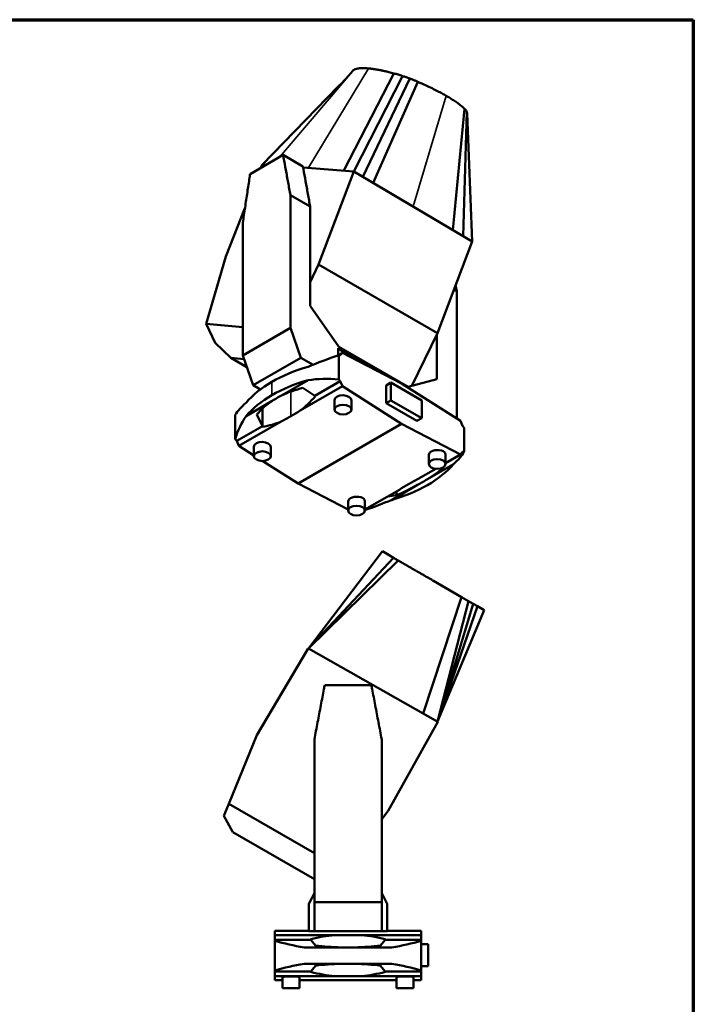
# Paper-space layout 'Sheet_1' of a CAD drawing. Header units: millimetres. Extents: x 1 to 117, y 1 to 117.
# Tile 5 of 5: x 69 to 117, y 46 to 117. Entities that reach past the tile are written whole.
import ezdxf

# ---------------------------------------------------------------- set-up
doc = ezdxf.new("R2010")
doc.units = ezdxf.units.MM
for name, color, linetype, lineweight in [('Border (ISO)', 7, 'Continuous', 70), ('Visible (ISO)', 7, 'Continuous', 50), ('Visible Narrow (ISO)', 7, 'Continuous', 35)]:
    doc.layers.add(name, color=color, linetype=linetype, lineweight=lineweight)

# ---------------------------------------------------------------- blocks, each defined once
blk = doc.blocks.new('Borders Chauvet')
at = {"layer": 'Border (ISO)'}
for p, q in [((0.787, 117.323), (117.323, 117.323)), ((117.323, 117.323), (117.323, 0.787))]:
    blk.add_line(p, q, dxfattribs=at)

psp = doc.layouts.new('Sheet_1')

# ---------------------------------------------------------------- linework, layer by layer
at = {"layer": 'Visible (ISO)'}
for p, q in [((91.996, 106.393), (95.623, 113.435)), ((92.734, 106.337), (96.256, 113.243)), ((93.381, 105.954), (96.775, 113.06)), ((94.124, 105.515), (97.366, 112.826)), ((86.092, 106.825), (91.599, 112.482)), ((99.901, 102.093), (100.749, 110.872)), ((100.644, 101.653), (100.903, 110.677)), ((101.291, 101.27), (100.942, 110.537)), ((87.597, 107.526), (85.208, 106.146)), ((87.597, 107.526), (89.028, 106.699)), ((86.084, 106.825), (85.994, 106.6)), ((86.084, 106.825), (86.092, 106.825)), ((86.092, 106.825), (86.35, 106.806)), ((89.045, 106.609), (92.73, 106.34)), ((90.172, 99.586), (92.73, 106.34)), ((92.73, 106.34), (101.299, 101.265)), ((89.559, 103.792), (88.129, 104.618)), ((88.129, 95.001), (88.129, 104.618)), ((84.836, 103.683), (83.447, 100.187)), ((89.559, 103.792), (89.559, 96.607)), ((84.677, 102.625), (84.677, 93.008)), ((101.299, 101.265), (98.78, 94.616)), ((83.447, 100.187), (82.018, 95.298)), ((89.559, 98.324), (90.172, 99.586)), ((90.172, 99.586), (98.78, 94.616)), ((99.978, 97.777), (100.177, 97.661)), ((100.177, 97.661), (100.098, 98.095)), ((100.177, 88.445), (100.177, 97.661)), ((89.559, 96.607), (91.647, 93.634)), ((84.677, 95.061), (82.018, 95.298)), ((82.018, 95.298), (82.676, 93.916)), ((88.129, 95.001), (84.677, 93.008)), ((88.879, 92.847), (88.129, 95.001)), ((98.78, 94.616), (96.935, 90.815)), ((98.746, 94.546), (98.746, 91.303)), ((82.676, 93.916), (83.81, 92.83)), ((91.585, 93.032), (91.585, 93.538)), ((91.585, 93.538), (94.459, 91.878)), ((91.585, 93.538), (92.174, 93.066)), ((96.659, 90.74), (91.647, 93.634)), ((83.81, 92.83), (84.972, 92.159)), ((84.769, 92.744), (83.81, 92.83)), ((84.677, 93.008), (85.427, 90.854)), ((85.427, 90.854), (88.879, 92.847)), ((89.766, 92.335), (88.879, 92.847)), ((91.509, 92.988), (91.895, 93.211)), ((91.627, 93.029), (91.627, 91.279)), ((91.627, 93.029), (91.74, 93.025)), ((91.74, 93.025), (91.895, 93.211)), ((91.895, 93.211), (96.174, 90.987)), ((91.74, 91.151), (91.627, 91.279)), ((98.746, 91.303), (96.659, 90.74)), ((85.427, 90.854), (85.95, 90.552)), ((87.521, 90.129), (89.412, 91.22)), ((88.831, 89.017), (91.895, 90.786)), ((89.039, 90.656), (89.893, 90.085)), ((89.893, 90.085), (91.74, 91.151)), ((91.895, 90.786), (91.74, 91.151)), ((96.174, 88.069), (91.895, 90.786)), ((95.06, 90.842), (95.414, 91.046)), ((95.06, 89.556), (95.06, 90.842)), ((95.414, 91.046), (95.414, 89.76)), ((97.641, 89.76), (95.414, 91.046)), ((100.452, 88.27), (96.174, 90.987)), ((89.893, 90.085), (89.918, 90.045)), ((86.803, 89.714), (84.912, 88.622)), ((86.106, 89.158), (86.106, 87.844)), ((91.329, 89.093), (91.329, 89.777)), ((92.55, 89.093), (92.55, 89.742)), ((95.06, 89.556), (95.414, 89.76)), ((97.287, 88.27), (95.06, 89.556)), ((95.414, 89.76), (97.641, 88.475)), ((97.641, 88.475), (97.641, 89.76)), ((84.133, 88.702), (84.133, 86.952)), ((86.094, 87.892), (85.696, 88.726)), ((97.287, 88.27), (97.641, 88.475)), ((86.094, 87.892), (84.247, 86.825)), ((87.465, 88.229), (84.401, 86.46)), ((86.106, 87.844), (86.094, 87.892)), ((96.174, 88.069), (88.68, 83.743)), ((96.174, 88.069), (100.452, 85.846)), ((100.607, 87.905), (100.452, 88.27)), ((100.72, 87.778), (100.607, 87.905)), ((100.72, 87.778), (100.72, 86.028)), ((84.133, 86.952), (84.247, 86.825)), ((84.247, 86.825), (84.401, 86.46)), ((84.401, 86.46), (85.483, 85.773)), ((85.483, 86.402), (85.483, 85.718)), ((86.704, 86.367), (86.704, 85.718)), ((98.15, 85.804), (98.15, 85.155)), ((99.37, 85.221), (100.452, 85.846)), ((99.37, 85.839), (99.37, 85.155)), ((100.452, 85.846), (100.607, 86.032)), ((100.607, 86.032), (100.72, 86.028)), ((86.125, 85.366), (88.68, 83.743)), ((98.051, 84.049), (99.942, 85.141)), ((99.158, 84.814), (99.064, 84.85)), ((97.388, 84.077), (98.655, 84.808)), ((92.304, 81.86), (88.68, 83.743)), ((97.333, 83.634), (95.442, 82.543)), ((96.023, 83.288), (93.524, 81.846)), ((95.177, 82.8), (95.815, 82.883)), ((95.815, 83.168), (95.815, 82.883)), ((92.304, 81.78), (92.304, 82.429)), ((93.524, 81.78), (93.524, 82.464)), ((89.43, 71.779), (94.792, 78.828)), ((95.287, 78.542), (94.792, 78.828)), ((95.597, 78.363), (95.287, 78.542)), ((89.43, 71.779), (95.936, 78.168)), ((89.445, 71.794), (95.597, 78.363)), ((95.936, 78.168), (95.597, 78.363)), ((96.437, 77.878), (95.936, 78.168)), ((100.53, 75.515), (98.484, 76.697)), ((97.753, 67.091), (100.53, 75.515)), ((98.796, 66.504), (101.031, 75.226)), ((98.801, 66.524), (101.37, 75.03)), ((101.031, 75.226), (100.53, 75.515)), ((101.37, 75.03), (101.031, 75.226)), ((101.68, 74.851), (101.37, 75.03)), ((98.796, 66.504), (102.175, 74.565)), ((98.799, 66.517), (101.68, 74.851)), ((102.175, 74.565), (101.68, 74.851)), ((89.419, 71.785), (85.69, 65.52)), ((89.419, 71.785), (89.43, 71.779)), ((89.43, 71.779), (98.819, 66.491)), ((93.992, 69.14), (90.613, 69.14)), ((95.201, 60.029), (98.819, 66.491)), ((85.69, 65.52), (83.669, 60.543)), ((89.861, 65.203), (89.861, 53.426)), ((94.743, 53.426), (94.743, 65.203)), ((83.669, 60.543), (83.315, 59.67)), ((89.861, 56.968), (83.669, 60.543)), ((94.743, 59.441), (95.201, 60.029)), ((83.315, 59.67), (83.963, 58.493)), ((89.861, 55.088), (83.963, 58.493)), ((89.481, 53.339), (89.861, 54.077)), ((94.743, 54.077), (95.124, 53.339)), ((89.468, 51.317), (89.468, 53.284)), ((89.861, 53.426), (89.861, 51.317)), ((94.743, 53.426), (89.861, 53.426)), ((94.743, 51.317), (94.743, 53.426)), ((95.137, 53.284), (95.137, 51.317)), ((87.004, 51.341), (89.468, 51.341)), ((87.004, 51.341), (87.004, 51.038)), ((95.137, 51.341), (97.601, 51.341)), ((97.601, 51.038), (97.601, 51.341)), ((87.004, 51.038), (87.004, 50.701)), ((91.337, 51.038), (87.004, 51.038)), ((89.616, 50.701), (87.004, 50.701)), ((87.004, 50.701), (87.004, 50.625)), ((87.004, 50.625), (87.004, 48.482)), ((89.861, 51.317), (89.468, 51.317)), ((89.616, 50.701), (89.607, 50.741)), ((89.938, 50.283), (89.616, 50.701)), ((89.861, 51.317), (94.743, 51.317)), ((93.268, 51.038), (97.601, 51.038)), ((94.988, 50.701), (94.666, 50.283)), ((95.137, 51.317), (94.743, 51.317)), ((94.998, 50.741), (94.988, 50.701)), ((94.988, 50.701), (97.601, 50.701)), ((97.601, 50.701), (97.601, 51.038)), ((97.601, 50.625), (97.601, 50.701)), ((97.601, 50.625), (97.601, 48.482)), ((92.302, 50.146), (89.121, 50.146)), ((95.484, 50.146), (92.302, 50.146)), ((97.601, 50.375), (98.101, 50.375)), ((98.101, 50.375), (98.101, 48.8)), ((87.004, 48.482), (87.004, 48.406)), ((89.121, 48.961), (92.302, 48.961)), ((89.616, 48.406), (89.938, 48.824)), ((92.302, 48.961), (95.484, 48.961)), ((94.666, 48.824), (94.988, 48.406)), ((97.601, 48.8), (98.101, 48.8)), ((97.601, 48.406), (97.601, 48.482)), ((89.616, 48.406), (87.004, 48.406)), ((87.004, 48.406), (87.004, 48.069)), ((87.004, 48.069), (87.004, 47.767)), ((91.337, 48.069), (87.004, 48.069)), ((87.558, 48.008), (87.558, 47.192)), ((88.779, 48.008), (88.779, 47.192)), ((89.607, 48.366), (89.616, 48.406)), ((93.268, 48.069), (97.601, 48.069)), ((94.988, 48.406), (94.998, 48.366)), ((94.988, 48.406), (97.601, 48.406)), ((95.826, 47.192), (95.826, 48.008)), ((97.047, 47.192), (97.047, 48.008)), ((97.601, 48.069), (97.601, 48.406)), ((97.601, 47.767), (97.601, 48.069)), ((87.558, 47.767), (87.004, 47.767)), ((88.779, 47.192), (87.558, 47.192)), ((95.826, 47.767), (88.779, 47.767)), ((95.826, 47.192), (97.047, 47.192)), ((97.601, 47.767), (97.047, 47.767))]:
    psp.add_line(p, q, dxfattribs=at)
for centre, start, end in [((89.586, 53.284), 152.7417, 180), ((95.019, 53.284), 0, 27.2583)]:
    psp.add_arc(centre, 0.118, start, end, dxfattribs=at)
for centre, major_axis, ratio, start_param, end_param in [((93.768, 90.676), (9.83, 2.93), 0.282008, 1.705739, 1.944327), ((93.768, 87.077), (9.865, 0), 0.57735, 2.028189, 2.356544), ((93.768, 82.512), (-8.838, 6.132), 0.714693, 5.391538, 5.630126), ((93.763, 87.075), (9.865, 0), 0.57735, 2.355845, 2.6842), ((93.768, 86.11), (-9.865, 0), 0.57735, 5.169781, 5.498137), ((93.749, 82.529), (-8.359, 5.799), 0.714693, 5.701959, 5.90366), ((93.763, 86.107), (-9.865, 0), 0.57735, 5.497437, 5.825793), ((93.749, 86.118), (9.33, 0), 0.57735, 2.301722, 2.410667), ((76.556, 115.966), (10.797, -27.779), 0.446039, 0.126632, 0.232592), ((91.94, 89.759), (0.61, -0.028), 0.605376, 0.027554, 3.169146), ((93.763, 90.673), (9.83, 2.93), 0.282008, 2.600339, 2.838927), ((93.749, 82.529), (-8.359, 5.799), 0.714693, 6.012605, 6.214306), ((93.763, 82.509), (-8.838, 6.132), 0.714693, 0.002953, 0.241542), ((76.538, 95.985), (-16.428, 0.748), 0.605376, 2.325745, 2.384536), ((76.556, 95.995), (-16.428, 0.748), 0.605376, 2.38296, 2.441751), ((76.538, 115.955), (10.797, -27.779), 0.446039, 6.187852, 6.293812), ((86.093, 86.384), (0.61, -0.028), 0.605376, 0.027554, 3.169146), ((98.76, 85.822), (-0.61, -0.025), 0.54788, 3.119022, 6.260615), ((91.091, 84.058), (-9.83, -2.93), 0.282008, 2.600339, 2.838927), ((91.091, 87.656), (-9.865, 0), 0.57735, 2.355845, 2.6842), ((91.104, 84.056), (9.297, 2.771), 0.282008, 5.468399, 5.670099), ((91.086, 87.653), (-9.865, 0), 0.57735, 2.028189, 2.356544), ((91.104, 84.056), (9.297, 2.771), 0.282008, 5.157753, 5.359453), ((108.298, 77.648), (-16.43, -0.677), 0.54788, 5.474429, 5.53322), ((108.316, 77.659), (-16.43, -0.677), 0.54788, 5.417214, 5.476005), ((91.104, 87.645), (9.33, 0), 0.57735, 5.443314, 5.55226), ((92.914, 82.446), (-0.61, -0.025), 0.54788, 3.119022, 6.260615), ((91.086, 84.055), (-9.83, -2.93), 0.282008, 1.736721, 1.944327), ((92.299, 54.553), (9.865, 0), 0.471881, 4.145795, 4.384383), ((92.289, 25.761), (0, 25.32), 0.649063, 0.058003, 0.163963), ((92.289, 50.22), (16.434, 0), 0.049918, 1.570008, 1.628799), ((92.315, 50.22), (16.434, 0), 0.049918, 1.512793, 1.571585), ((92.315, 25.761), (0, 25.32), 0.649063, 6.119223, 6.225182), ((92.306, 54.553), (9.865, 0), 0.471881, 5.040395, 5.278983), ((92.302, 54.542), (-9.33, 0), 0.471881, 1.314623, 1.516323), ((92.302, 54.542), (-9.33, 0), 0.471881, 1.625269, 1.826969), ((92.299, 44.554), (-9.865, 0), 0.471881, 5.040395, 5.278983), ((92.302, 44.565), (9.33, 0), 0.471881, 1.625269, 1.826969), ((92.302, 44.565), (9.33, 0), 0.471881, 1.314623, 1.516323), ((92.306, 44.554), (-9.865, 0), 0.471881, 4.145795, 4.384383), ((88.169, 48.008), (0.61, 0), 0.049918, 0, 3.141593), ((92.289, 73.347), (0, -25.32), 0.649063, 6.119223, 6.225182), ((92.289, 48.888), (-16.434, 0), 0.049918, 1.512793, 1.571585), ((92.315, 48.888), (-16.434, 0), 0.049918, 1.570008, 1.628799), ((92.315, 73.347), (0, -25.32), 0.649063, 0.058003, 0.163963), ((96.436, 48.008), (0.61, 0), 0.049918, 0, 3.141593)]:
    psp.add_ellipse(centre, major_axis=major_axis, ratio=ratio, start_param=start_param, end_param=end_param, dxfattribs=at)
for centre, major_axis in [((91.94, 89.093), (-0.61, 0)), ((86.093, 85.718), (0.61, 0)), ((98.76, 85.155), (-0.61, 0)), ((92.914, 81.78), (0.61, 0))]:
    psp.add_ellipse(centre, major_axis=major_axis, ratio=0.57735, dxfattribs=at)
for points, knots in [([(91.599, 112.482), (91.858, 112.748), (92.119, 113.029), (92.479, 113.427), (92.582, 113.543), (92.684, 113.658)], [0, 0, 0, 0, 2.92537, 2.92537, 4.104212, 4.104212, 4.104212, 4.104212]), ([(93.778, 113.794), (93.732, 113.798), (93.689, 113.801), (93.649, 113.804), (93.609, 113.806), (93.572, 113.808), (93.537, 113.81), (93.503, 113.811), (93.471, 113.812), (93.441, 113.813), (93.411, 113.813), (93.384, 113.813), (93.358, 113.813), (93.332, 113.813), (93.308, 113.812), (93.286, 113.811), (93.264, 113.811), (93.243, 113.81), (93.223, 113.809), (93.204, 113.808), (93.185, 113.806), (93.168, 113.805), (93.151, 113.804), (93.134, 113.802), (93.119, 113.801), (93.103, 113.799), (93.088, 113.797), (93.074, 113.795), (93.071, 113.795), (93.067, 113.794), (93.064, 113.794), (93.053, 113.793), (93.043, 113.791), (93.033, 113.79), (93.02, 113.788), (93.008, 113.785), (92.995, 113.783), (92.983, 113.781), (92.971, 113.779), (92.959, 113.776), (92.946, 113.774), (92.934, 113.771), (92.922, 113.768), (92.91, 113.765), (92.898, 113.762), (92.885, 113.758), (92.872, 113.754), (92.859, 113.75), (92.846, 113.746), (92.833, 113.742), (92.82, 113.737), (92.807, 113.732), (92.794, 113.727), (92.781, 113.721), (92.768, 113.715), (92.754, 113.708), (92.741, 113.701), (92.728, 113.694)], [-1, -1, -1, -1, -0.944444, -0.944444, -0.944444, -0.888889, -0.888889, -0.888889, -0.833333, -0.833333, -0.833333, -0.777778, -0.777778, -0.777778, -0.722222, -0.722222, -0.722222, -0.666667, -0.666667, -0.666667, -0.611111, -0.611111, -0.611111, -0.555556, -0.555556, -0.555556, -0.5, -0.5, -0.5, -0.486304, -0.486304, -0.486304, -0.444444, -0.444444, -0.444444, -0.388889, -0.388889, -0.388889, -0.333333, -0.333333, -0.333333, -0.277778, -0.277778, -0.277778, -0.222222, -0.222222, -0.222222, -0.166667, -0.166667, -0.166667, -0.111111, -0.111111, -0.111111, -0.055556, -0.055556, -0.055556, 0, 0, 0, 0]), ([(95.623, 113.435), (95.557, 113.453), (95.495, 113.469), (95.378, 113.499), (95.323, 113.513), (95.219, 113.539), (95.17, 113.55), (95.078, 113.572), (95.035, 113.582), (94.953, 113.601), (94.914, 113.609), (94.841, 113.625), (94.806, 113.632), (94.74, 113.646), (94.709, 113.652), (94.649, 113.664), (94.621, 113.67), (94.566, 113.68), (94.539, 113.685), (94.488, 113.695), (94.463, 113.699), (94.414, 113.708), (94.39, 113.712), (94.342, 113.72), (94.318, 113.724), (94.271, 113.732), (94.247, 113.735), (94.197, 113.743), (94.172, 113.747), (94.118, 113.754), (94.091, 113.758), (94.034, 113.766), (94.004, 113.77), (93.943, 113.777), (93.912, 113.781), (93.847, 113.787), (93.813, 113.791), (93.778, 113.794)], [-1, -1, -1, -1, -0.9444444, -0.9444444, -0.8888889, -0.8888889, -0.8333333, -0.8333333, -0.7777778, -0.7777778, -0.7222222, -0.7222222, -0.6666667, -0.6666667, -0.6111111, -0.6111111, -0.5555556, -0.5555556, -0.5, -0.5, -0.4444444, -0.4444444, -0.3888889, -0.3888889, -0.3333333, -0.3333333, -0.2777778, -0.2777778, -0.2222222, -0.2222222, -0.1666667, -0.1666667, -0.1111111, -0.1111111, -0.0555556, -0.0555556, 0, 0, 0, 0]), ([(96.256, 113.243), (96.196, 113.263), (96.138, 113.282), (96.029, 113.317), (95.978, 113.333), (95.878, 113.363), (95.829, 113.378), (95.728, 113.407), (95.676, 113.421), (95.623, 113.435)], [-1, -1, -1, -1, -0.75, -0.75, -0.5, -0.5, -0.25, -0.25, 0, 0, 0, 0]), ([(96.775, 113.06), (96.688, 113.092), (96.601, 113.123), (96.428, 113.184), (96.342, 113.214), (96.256, 113.243)], [-1.414948, -1.414948, -1.414948, -1.414948, -0.707521, -0.707521, 0, 0, 0, 0]), ([(97.366, 112.826), (97.3, 112.854), (97.235, 112.881), (97.103, 112.935), (97.037, 112.961), (96.905, 113.012), (96.84, 113.036), (96.775, 113.06)], [-1, -1, -1, -1, -0.666667, -0.666667, -0.333333, -0.333333, 0, 0, 0, 0]), ([(99.408, 111.818), (99.322, 111.868), (99.227, 111.921), (99.022, 112.033), (98.912, 112.092), (98.67, 112.218), (98.539, 112.284), (98.251, 112.425), (98.095, 112.5), (97.752, 112.657), (97.566, 112.74), (97.366, 112.826)], [-1, -1, -1, -1, -0.8, -0.8, -0.6, -0.6, -0.4, -0.4, -0.2, -0.2, 0, 0, 0, 0]), ([(100.749, 110.872), (100.671, 110.947), (100.586, 111.021), (100.409, 111.164), (100.317, 111.232), (100.133, 111.364), (100.039, 111.427), (99.855, 111.547), (99.764, 111.605), (99.584, 111.715), (99.495, 111.768), (99.408, 111.818)], [0, 0, 0, 0, 0.2, 0.2, 0.4, 0.4, 0.6, 0.6, 0.8, 0.8, 1, 1, 1, 1]), ([(100.903, 110.677), (100.894, 110.696), (100.883, 110.715), (100.854, 110.757), (100.837, 110.779), (100.797, 110.824), (100.775, 110.848), (100.749, 110.872)], [0, 0, 0, 0, 0.333333, 0.333333, 0.666667, 0.666667, 1, 1, 1, 1]), ([(100.942, 110.537), (100.941, 110.554), (100.938, 110.57), (100.931, 110.602), (100.926, 110.618), (100.916, 110.648), (100.91, 110.663), (100.903, 110.677)], [0, 0, 0, 0, 0.3333333, 0.3333333, 0.6666667, 0.6666667, 1, 1, 1, 1]), ([(88.129, 104.618), (88.073, 104.924), (88.017, 105.23), (87.907, 105.838), (87.851, 106.143), (87.743, 106.734), (87.69, 107.025), (87.623, 107.384), (87.61, 107.455), (87.597, 107.526)], [-6.651218, -6.651218, -6.651218, -6.651218, -4.547463, -4.547463, -2.468789, -2.468789, -0.485903, -0.485903, 0, 0, 0, 0]), ([(89.028, 106.699), (89.041, 106.629), (89.054, 106.558), (89.121, 106.199), (89.174, 105.908), (89.282, 105.317), (89.338, 105.012), (89.448, 104.403), (89.504, 104.098), (89.559, 103.792)], [-46.389121, -46.389121, -46.389121, -46.389121, -43.725621, -43.725621, -32.856332, -32.856332, -21.461976, -21.461976, -9.930137, -9.930137, -9.930137, -9.930137]), ([(85.208, 106.146), (85.195, 106.06), (85.182, 105.974), (85.115, 105.539), (85.062, 105.187), (84.954, 104.47), (84.898, 104.101), (84.788, 103.365), (84.732, 102.995), (84.677, 102.625)], [-29.629865, -29.629865, -29.629865, -29.629865, -27.465265, -27.465265, -18.631898, -18.631898, -9.371814, -9.371814, 0, 0, 0, 0]), ([(98.484, 76.697), (98.418, 76.735), (98.355, 76.771), (98.296, 76.805), (98.236, 76.84), (98.18, 76.872), (98.126, 76.903), (98.072, 76.934), (98.021, 76.963), (97.973, 76.991), (97.925, 77.019), (97.879, 77.046), (97.835, 77.071), (97.792, 77.096), (97.75, 77.12), (97.711, 77.143), (97.671, 77.166), (97.634, 77.187), (97.598, 77.208), (97.562, 77.229), (97.528, 77.249), (97.495, 77.268), (97.462, 77.287), (97.43, 77.305), (97.399, 77.323), (97.368, 77.34), (97.339, 77.358), (97.31, 77.374), (97.303, 77.378), (97.296, 77.383), (97.289, 77.387), (97.267, 77.399), (97.246, 77.411), (97.225, 77.423), (97.197, 77.44), (97.169, 77.455), (97.142, 77.471), (97.115, 77.487), (97.088, 77.503), (97.06, 77.518), (97.033, 77.534), (97.005, 77.55), (96.976, 77.567), (96.946, 77.584), (96.916, 77.602), (96.885, 77.62), (96.853, 77.638), (96.82, 77.657), (96.786, 77.677), (96.752, 77.697), (96.716, 77.717), (96.679, 77.739), (96.642, 77.76), (96.603, 77.782), (96.563, 77.806), (96.522, 77.829), (96.48, 77.853), (96.437, 77.878)], [-1, -1, -1, -1, -0.944444, -0.944444, -0.944444, -0.888889, -0.888889, -0.888889, -0.833333, -0.833333, -0.833333, -0.777778, -0.777778, -0.777778, -0.722222, -0.722222, -0.722222, -0.666667, -0.666667, -0.666667, -0.611111, -0.611111, -0.611111, -0.555556, -0.555556, -0.555556, -0.5, -0.5, -0.5, -0.486304, -0.486304, -0.486304, -0.444444, -0.444444, -0.444444, -0.388889, -0.388889, -0.388889, -0.333333, -0.333333, -0.333333, -0.277778, -0.277778, -0.277778, -0.222222, -0.222222, -0.222222, -0.166667, -0.166667, -0.166667, -0.111111, -0.111111, -0.111111, -0.055556, -0.055556, -0.055556, 0, 0, 0, 0]), ([(90.613, 69.14), (90.594, 69.044), (90.576, 68.949), (90.482, 68.462), (90.407, 68.068), (90.254, 67.268), (90.175, 66.854), (90.019, 66.031), (89.94, 65.617), (89.861, 65.203)], [-29.629865, -29.629865, -29.629865, -29.629865, -27.465265, -27.465265, -18.631898, -18.631898, -9.371814, -9.371814, 0, 0, 0, 0]), ([(94.743, 65.203), (94.665, 65.617), (94.586, 66.031), (94.43, 66.854), (94.351, 67.268), (94.198, 68.068), (94.123, 68.462), (94.029, 68.949), (94.01, 69.044), (93.992, 69.14)], [-6.651218, -6.651218, -6.651218, -6.651218, -4.547463, -4.547463, -2.468789, -2.468789, -0.485903, -0.485903, 0, 0, 0, 0])]:
    psp.add_open_spline(points, degree=3, knots=knots, dxfattribs=at)
psp.add_open_spline([(92.728, 113.694), (92.71, 113.683), (92.695, 113.671), (92.684, 113.658)], degree=3, dxfattribs=at)
at = {"layer": 'Visible Narrow (ISO)'}
for p, q in [((87.356, 107.386), (92.728, 113.694)), ((89.414, 106.582), (93.778, 113.794)), ((97.013, 103.804), (99.408, 111.818)), ((86.79, 91.103), (86.79, 90.136)), ((88.168, 90.403), (88.168, 88.611))]:
    psp.add_line(p, q, dxfattribs=at)

# ---------------------------------------------------------------- block references
psp.add_blockref('Borders Chauvet', (0, 0))

doc.saveas('drawing.dxf')
